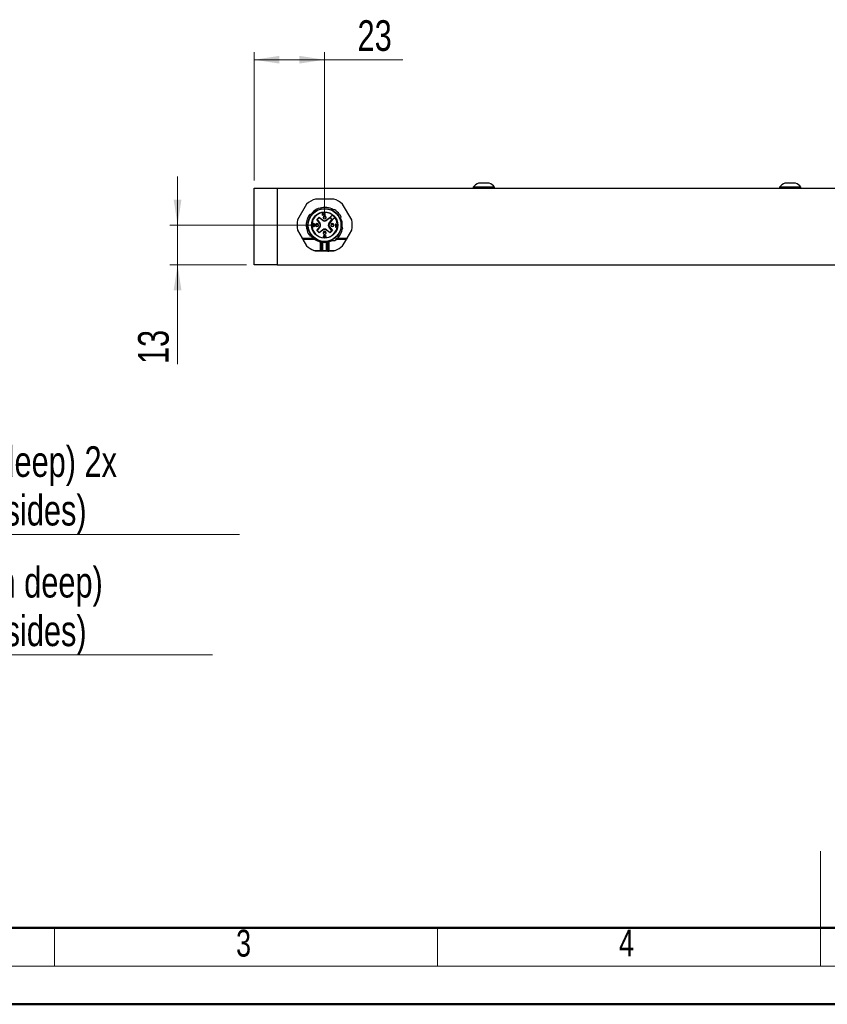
# Model space of a CAD drawing. Header units: millimetres. Extents: x 0 to 420, y 0 to 297.
# Tile 2 of 6: x 106 to 211, y 0 to 129. Entities that reach past the tile are written whole.
import ezdxf

# ---------------------------------------------------------------- set-up
doc = ezdxf.new("R2010")
doc.units = ezdxf.units.MM
doc.styles.add('SLDTEXTSTYLE0', font='TXT', dxfattribs={"width": 0.75})
doc.dimstyles.new('SLDDIMSTYLE0', dxfattribs={"dimtxt": 4, "dimasz": 3.302, "dimexe": 0, "dimexo": 0.0625, "dimgap": 1, "dimtad": 1, "dimlfac": 2.5, "dimrnd": 1e-09, "dimzin": 12, "dimdsep": 46, "dimtxsty": 'SLDTEXTSTYLE0', "dimsah": 1, "dimcen": 0.09, "dimadec": 0, "dimazin": 3, "dimtfac": 1, "dimtofl": 0, "dimtmove": 0, "dimatfit": 3, "dimfxl": 1, "dimfrac": 2, "dimtolj": 1, "dimtzin": 12, "dimarcsym": 0})
doc.dimstyles.new('SLDDIMSTYLE1', dxfattribs={"dimtxt": 4, "dimasz": 3.302, "dimexe": 0, "dimexo": 0.0625, "dimgap": 1, "dimtad": 1, "dimlfac": 2.5, "dimrnd": 1e-09, "dimzin": 12, "dimdsep": 46, "dimtxsty": 'SLDTEXTSTYLE0', "dimsah": 1, "dimcen": 0.09, "dimadec": 0, "dimazin": 3, "dimtfac": 1, "dimtmove": 0, "dimatfit": 0, "dimfxl": 1, "dimfrac": 2, "dimtolj": 1, "dimtzin": 12, "dimarcsym": 0})
doc.dimstyles.new('SLDDIMSTYLE2', dxfattribs={"dimtxt": 4, "dimasz": 3.302, "dimexe": 0, "dimexo": 0.0625, "dimgap": 1, "dimtad": 0, "dimtih": 1, "dimtoh": 1, "dimlfac": 2.5, "dimrnd": 1e-09, "dimzin": 12, "dimdsep": 46, "dimtxsty": 'SLDTEXTSTYLE0', "dimsah": 1, "dimcen": 0, "dimadec": 0, "dimazin": 3, "dimtfac": 1, "dimtofl": 0, "dimtmove": 0, "dimatfit": 3, "dimfxl": 1, "dimfrac": 2, "dimtolj": 1, "dimtzin": 12, "dimarcsym": 0})
doc.dimstyles.new('SLDDIMSTYLE3', dxfattribs={"dimtxt": 4, "dimasz": 3.302, "dimexe": 0, "dimexo": 0.0625, "dimgap": 1, "dimtad": 0, "dimtih": 1, "dimtoh": 1, "dimlfac": 2.5, "dimrnd": 1e-09, "dimzin": 12, "dimdsep": 46, "dimtxsty": 'SLDTEXTSTYLE0', "dimblk1": 'NONE', "dimsah": 1, "dimcen": 0, "dimadec": 0, "dimazin": 3, "dimtfac": 1, "dimtmove": 0, "dimatfit": 3, "dimldrblk": 'NONE', "dimfxl": 1, "dimfrac": 2, "dimtolj": 1, "dimtzin": 12, "dimarcsym": 0})

# ---------------------------------------------------------------- blocks, each defined once
blk = doc.blocks.new('_D')
at = {"color": 7, "linetype": 'Continuous', "lineweight": 18}
for p, q in [((136.14, 107.81), (136.14, 124.6)), ((136.14, 123.6), (145.34, 123.6)), ((145.34, 103.01), (145.34, 124.6)), ((145.34, 123.6), (155.55, 123.6))]:
    blk.add_line(p, q, dxfattribs=at)
for points in [[(136.14, 123.6), (139.44, 123.1), (139.44, 124.11)], [(145.34, 123.6), (142.03, 124.11), (142.03, 123.1)]]:
    blk.add_solid(points, dxfattribs=at)
at = {"color": 7, "linetype": 'Continuous', "lineweight": 18, "insert": (149.64, 128.76), "char_height": 4, "attachment_point": 1, "style": 'SLDTEXTSTYLE0'}
blk.add_mtext('23', dxfattribs=at)
blk = doc.blocks.new('_D_1')
at = {"color": 7, "linetype": 'Continuous', "lineweight": 18}
for p, q in [((126.14, 102.01), (126.14, 108.36)), ((144.34, 102.01), (125.14, 102.01)), ((126.14, 102.01), (126.14, 96.81)), ((135.14, 96.81), (125.14, 96.81)), ((126.14, 96.81), (126.14, 83.85))]:
    blk.add_line(p, q, dxfattribs=at)
for points in [[(126.14, 102.01), (126.64, 105.31), (125.63, 105.31)], [(126.14, 96.81), (125.63, 93.5), (126.64, 93.5)]]:
    blk.add_solid(points, dxfattribs=at)
at = {"color": 7, "linetype": 'Continuous', "lineweight": 18, "insert": (120.98, 83.85), "char_height": 4, "attachment_point": 1, "rotation": 90, "style": 'SLDTEXTSTYLE0'}
blk.add_mtext('13', dxfattribs=at)
blk = doc.blocks.new('_D_3')
at = {"color": 7, "linetype": 'Continuous', "lineweight": 18}
for p, q in [((52.43, 100.94), (84.24, 45.85)), ((84.24, 45.85), (130.71, 45.85))]:
    blk.add_line(p, q, dxfattribs=at)
blk.add_solid([(52.43, 100.94), (53.64, 97.83), (54.52, 98.33)], dxfattribs=at)
at = {"color": 7, "linetype": 'Continuous', "lineweight": 18, "char_height": 4, "attachment_point": 1, "style": 'SLDTEXTSTYLE0'}
for s, insert in [('M6 (10mm deep)', (85.83, 57.35)), ('(both sides)', (93.3, 51))]:
    blk.add_mtext(s, dxfattribs=dict(at, insert=insert))
blk = doc.blocks.new('_D_4')
at = {"color": 7, "linetype": 'Continuous', "lineweight": 18}
for p, q in [((57.2, 102.38), (57.86, 101.23)), ((57.86, 101.23), (80.74, 61.6)), ((80.74, 61.6), (134.21, 61.6))]:
    blk.add_line(p, q, dxfattribs=at)
blk.add_solid([(57.86, 101.23), (59.07, 98.12), (59.95, 98.63)], dxfattribs=at)
at = {"color": 7, "linetype": 'Continuous', "lineweight": 18, "char_height": 4, "attachment_point": 1, "style": 'SLDTEXTSTYLE0'}
for s, insert in [('M4 (10mm deep) 2x', (82.33, 73.11)), ('(both sides)', (93.3, 66.76))]:
    blk.add_mtext(s, dxfattribs=dict(at, insert=insert))
blk = doc.blocks.new('_NONE')

msp = doc.modelspace()

# ---------------------------------------------------------------- linework, layer by layer
at = {"color": 7, "linetype": 'Continuous', "lineweight": 25}
for p, q in [((136.137, 96.8062), (136.137, 106.8062)), ((136.137, 106.8062), (139.137, 106.8062)), ((139.137, 106.8062), (139.137, 96.8062)), ((139.137, 106.8062), (393.137, 106.8062)), ((164.737, 106.9582), (164.737, 106.8062)), ((166.137, 106.9582), (164.737, 106.9582)), ((167.537, 106.9582), (166.137, 106.9582)), ((167.537, 106.8062), (167.537, 106.9582)), ((204.737, 106.9582), (204.737, 106.8062)), ((206.137, 106.9582), (204.737, 106.9582)), ((207.537, 106.9582), (206.137, 106.9582)), ((207.537, 106.8062), (207.537, 106.9582)), ((142.9841, 104.7309), (141.8009, 102.6815)), ((146.5202, 105.4062), (144.1538, 105.4062)), ((148.8731, 102.6815), (147.6899, 104.7309)), ((144.3222, 102.7168), (144.6264, 103.021)), ((144.6299, 102.9679), (144.3753, 102.7133)), ((144.6264, 103.021), (145.1178, 102.6439)), ((144.6299, 102.9679), (144.6264, 103.021)), ((145.0935, 102.6122), (144.6299, 102.9679)), ((145.0442, 103.5466), (145.0018, 103.5429)), ((145.0018, 103.5429), (145.0227, 103.3038)), ((145.0227, 103.3038), (145.0651, 103.3075)), ((145.2724, 103.3792), (145.0442, 103.5466)), ((145.0651, 103.3075), (145.0488, 103.4934)), ((145.0488, 103.4934), (145.2499, 103.3437)), ((145.2765, 103.3327), (145.2499, 103.3437)), ((145.3175, 103.3659), (145.2724, 103.3792)), ((145.2765, 103.3327), (145.311, 103.329)), ((145.3421, 103.5593), (145.3076, 103.5629)), ((145.3076, 103.5629), (145.3105, 103.5297)), ((145.3105, 103.5297), (145.3371, 103.5187)), ((145.3279, 103.3305), (145.311, 103.329)), ((145.3618, 103.3942), (145.3175, 103.3659)), ((145.3279, 103.3305), (145.3612, 103.3401)), ((145.3352, 103.2062), (145.337, 103.0062)), ((145.3387, 103.2062), (145.337, 103.0062)), ((145.3558, 103.5002), (145.3371, 103.5187)), ((145.3934, 103.5258), (145.3421, 103.5593)), ((145.3558, 103.5002), (145.3672, 103.4678)), ((145.3612, 103.3401), (145.3928, 103.3696)), ((145.3695, 103.4412), (145.3618, 103.3942)), ((145.3695, 103.4412), (145.3672, 103.4678)), ((145.4075, 103.3977), (145.3928, 103.3696)), ((145.414, 103.4507), (145.3934, 103.5258)), ((145.4075, 103.3977), (145.414, 103.4507)), ((145.5561, 102.6439), (146.0476, 103.021)), ((146.0441, 102.9679), (145.5805, 102.6122)), ((146.0476, 103.021), (146.0441, 102.9679)), ((146.1714, 102.8406), (146.0441, 102.9679)), ((146.0476, 103.021), (146.1058, 102.9627)), ((146.3287, 103.3374), (146.1714, 103.18)), ((146.5108, 102.8406), (146.6682, 102.998)), ((147.3127, 102.9275), (147.5121, 103.0205)), ((143.157, 102.0062), (142.937, 102.0062)), ((143.8103, 101.8998), (143.777, 101.8998)), ((143.777, 101.8998), (143.7836, 101.8743)), ((143.7903, 102.1467), (143.7836, 102.1126)), ((143.7836, 102.1126), (143.817, 102.1126)), ((143.7836, 101.8743), (143.797, 101.8488)), ((143.817, 102.1807), (143.7903, 102.1467)), ((143.817, 101.8318), (143.797, 101.8488)), ((143.817, 101.8828), (143.8103, 101.8998)), ((143.817, 102.1807), (143.8436, 102.1977)), ((143.817, 102.1126), (143.8303, 102.1381)), ((143.8303, 101.8658), (143.817, 101.8828)), ((143.817, 101.8318), (143.8436, 101.8147)), ((143.8503, 102.1552), (143.8303, 102.1381)), ((143.8303, 101.8658), (143.8436, 101.8573)), ((143.8903, 102.2062), (143.8436, 102.1977)), ((143.877, 101.8488), (143.8436, 101.8573)), ((143.8703, 101.8062), (143.8436, 101.8147)), ((143.8503, 102.1552), (143.8692, 102.16)), ((143.8692, 102.16), (143.897, 102.1671)), ((143.965, 102.1355), (143.8692, 102.16)), ((143.8703, 101.8062), (143.9236, 101.8062)), ((143.917, 101.8488), (143.877, 101.8488)), ((143.9103, 102.0275), (143.8836, 102.0275)), ((143.8836, 102.0275), (143.8836, 101.9935)), ((143.8836, 101.9935), (143.9103, 101.9935)), ((143.8903, 102.2062), (143.9036, 102.2062)), ((143.897, 102.1671), (143.9436, 102.1552)), ((143.9503, 102.1977), (143.9036, 102.2062)), ((143.9503, 102.0445), (143.9103, 102.0275)), ((143.9103, 101.9935), (143.9503, 101.985)), ((143.9503, 101.8573), (143.917, 101.8488)), ((143.9503, 101.8147), (143.9236, 101.8062)), ((143.9636, 102.1381), (143.9436, 102.1552)), ((143.9503, 102.1977), (143.977, 102.1807)), ((143.9503, 102.0445), (143.9636, 102.0616)), ((143.9703, 101.9679), (143.9503, 101.985)), ((143.9503, 101.8573), (143.9636, 101.8658)), ((143.9503, 101.8147), (143.977, 101.8318)), ((143.9636, 102.1381), (143.965, 102.1355)), ((143.977, 102.0956), (143.9636, 102.0616)), ((143.9636, 102.0105), (143.9903, 102.036)), ((143.997, 101.9935), (143.9636, 102.0105)), ((143.977, 101.8828), (143.9636, 101.8658)), ((143.965, 102.1355), (143.977, 102.1126)), ((143.9703, 101.9679), (143.9836, 101.9339)), ((144.0036, 102.1467), (143.977, 102.1807)), ((143.977, 102.0956), (143.977, 102.1126)), ((143.977, 101.8828), (143.9836, 101.8998)), ((143.997, 101.8488), (143.977, 101.8318)), ((143.9836, 101.9339), (143.9836, 101.8998)), ((144.0036, 102.0616), (143.9903, 102.036)), ((143.997, 101.9935), (144.0103, 101.9679)), ((143.997, 101.8488), (144.0103, 101.8743)), ((144.0103, 102.1126), (144.0036, 102.1467)), ((144.0036, 102.0616), (144.0103, 102.0956)), ((144.0103, 102.1126), (144.0103, 102.0956)), ((144.017, 101.9339), (144.0103, 101.9679)), ((144.017, 101.8998), (144.0103, 101.8743)), ((144.017, 101.8998), (144.017, 101.9339)), ((144.6993, 102.2254), (144.3222, 102.7168)), ((144.3222, 102.7168), (144.3753, 102.7133)), ((144.3222, 101.2956), (144.6993, 101.7871)), ((144.3352, 102.2062), (144.337, 102.0062)), ((144.3387, 102.2062), (144.337, 102.0062)), ((144.3753, 102.7133), (144.7311, 102.2497)), ((144.7311, 101.7627), (144.3753, 101.2991)), ((144.6993, 102.2254), (144.7311, 102.2497)), ((144.6993, 101.7871), (144.7311, 101.7627)), ((145.1178, 102.6439), (145.0935, 102.6122)), ((145.5561, 102.6439), (145.5805, 102.6122)), ((145.9112, 102.2741), (146.2701, 102.7419)), ((145.9112, 102.2741), (145.9429, 102.2497)), ((145.9112, 101.7384), (145.9429, 101.7627)), ((146.2701, 101.2706), (145.9112, 101.7384)), ((145.9429, 102.2497), (146.2986, 102.7133)), ((145.9746, 102.2254), (145.9429, 102.2497)), ((145.9746, 101.7871), (145.9429, 101.7627)), ((146.2986, 101.2991), (145.9429, 101.7627)), ((146.3517, 102.7168), (145.9746, 102.2254)), ((145.9746, 101.7871), (146.3517, 101.2956)), ((146.2986, 102.7133), (146.1714, 102.8406)), ((146.2935, 102.7751), (146.3517, 102.7168)), ((146.3517, 102.7168), (146.2986, 102.7133)), ((146.3352, 102.2062), (146.337, 102.0062)), ((146.3387, 102.2062), (146.337, 102.0062)), ((146.777, 102.1262), (146.737, 102.0667)), ((146.737, 102.0667), (146.737, 101.9986)), ((146.737, 101.9986), (146.777, 102.0581)), ((146.817, 102.1262), (146.777, 102.1262)), ((146.777, 102.0581), (146.777, 101.7262)), ((146.777, 101.7262), (146.817, 101.7262)), ((146.817, 101.7262), (146.817, 102.1262)), ((147.7074, 101.6308), (147.4901, 101.6652)), ((141.8009, 101.3309), (142.404, 100.2862)), ((144.3222, 101.2956), (144.3753, 101.2991)), ((144.6264, 100.9915), (144.3222, 101.2956)), ((144.3753, 101.2991), (144.6299, 101.0446)), ((145.1178, 101.3686), (144.6264, 100.9915)), ((144.6264, 100.9915), (144.6299, 101.0446)), ((144.6299, 101.0446), (145.0935, 101.4003)), ((145.1178, 101.3686), (145.0935, 101.4003)), ((145.2561, 100.5262), (145.137, 100.5262)), ((145.137, 100.5262), (145.137, 100.4862)), ((145.137, 100.4862), (145.2561, 100.4862)), ((145.3072, 100.6862), (145.2561, 100.6862)), ((145.2561, 100.6862), (145.2561, 100.5262)), ((145.2561, 100.4862), (145.2561, 100.4196)), ((145.2561, 100.4196), (145.3072, 100.4196)), ((145.537, 100.5262), (145.3072, 100.6862)), ((145.3072, 100.6396), (145.3072, 100.5262)), ((145.4689, 100.5262), (145.3072, 100.6396)), ((145.3072, 100.5262), (145.4689, 100.5262)), ((145.3072, 100.4196), (145.3072, 100.4862)), ((145.3072, 100.4862), (145.537, 100.4862)), ((145.3352, 101.2062), (145.337, 101.0062)), ((145.3387, 101.2062), (145.337, 101.0062)), ((145.537, 100.4862), (145.537, 100.5262)), ((145.5561, 101.3686), (145.5805, 101.4003)), ((146.0476, 100.9915), (145.5561, 101.3686)), ((145.5805, 101.4003), (146.0441, 101.0446)), ((146.0441, 101.0446), (146.2986, 101.2991)), ((146.0476, 100.9915), (146.0441, 101.0446)), ((146.3517, 101.2956), (146.0476, 100.9915)), ((146.3517, 101.2956), (146.2986, 101.2991)), ((148.2699, 100.2862), (148.8731, 101.3309)), ((142.404, 100.2862), (143.81, 100.2862)), ((142.4502, 100.2062), (142.404, 100.2862)), ((143.81, 100.2062), (142.4502, 100.2062)), ((142.4964, 100.1262), (142.4502, 100.2062)), ((144.0827, 100.1262), (142.4964, 100.1262)), ((142.4964, 100.1262), (142.9841, 99.2815)), ((144.8038, 98.6862), (144.8038, 99.81)), ((144.8604, 99.81), (144.8604, 98.6862)), ((145.0136, 99.762), (145.0144, 99.7783)), ((145.0701, 99.762), (145.0136, 99.762)), ((145.0136, 98.6862), (145.0136, 99.762)), ((145.07, 99.7702), (145.0701, 99.762)), ((145.0701, 99.762), (145.0701, 98.6862)), ((145.6038, 99.762), (145.604, 99.7702)), ((145.6604, 99.762), (145.6038, 99.762)), ((145.6038, 98.6862), (145.6038, 99.762)), ((145.6596, 99.7783), (145.6604, 99.762)), ((145.6604, 99.762), (145.6604, 98.6862)), ((145.8136, 98.6862), (145.8136, 99.81)), ((145.8701, 99.81), (145.8701, 98.6862)), ((146.6636, 100.0062), (146.8891, 100.1771)), ((148.2237, 100.2062), (146.864, 100.2062)), ((147.6899, 99.2815), (148.1775, 100.1262)), ((148.2237, 100.2062), (148.1775, 100.1262)), ((148.2699, 100.2862), (148.2237, 100.2062)), ((143.945, 98.6862), (144.8038, 98.6862)), ((144.8701, 98.6062), (144.1538, 98.6062)), ((144.8604, 98.6862), (144.8038, 98.6862)), ((144.8604, 98.6862), (145.0136, 98.6862)), ((145.0701, 98.6062), (144.8701, 98.6062)), ((145.0701, 98.6862), (145.0136, 98.6862)), ((145.0701, 98.6862), (145.6038, 98.6862)), ((145.0701, 98.6062), (145.0701, 98.6862)), ((145.6038, 98.6062), (145.0701, 98.6062)), ((145.6038, 98.6062), (145.6038, 98.6862)), ((145.6604, 98.6862), (145.6038, 98.6862)), ((145.757, 98.6062), (145.6038, 98.6062)), ((145.6604, 98.6862), (145.8136, 98.6862)), ((145.757, 98.6062), (145.8701, 98.6062)), ((145.8136, 98.6862), (145.8701, 98.6862)), ((145.8701, 98.6062), (145.8701, 98.6862)), ((145.8701, 98.6862), (146.729, 98.6862)), ((146.5202, 98.6062), (145.8701, 98.6062)), ((139.137, 96.8062), (136.137, 96.8062)), ((139.137, 96.8062), (393.137, 96.8062))]:
    msp.add_line(p, q, dxfattribs=at)
at = {"color": 1, "linetype": 'Continuous', "lineweight": 25}
for p, q in [((143.5409, 100.6062), (143.81, 100.2862)), ((148.1775, 100.1262), (146.822, 100.1262)), ((146.9841, 100.2862), (148.2699, 100.2862))]:
    msp.add_line(p, q, dxfattribs=at)
at = {"color": 7, "linetype": 'Continuous', "lineweight": 18}
for p, q in [((210.0788, 5.2148), (210.0788, 20.2148)), ((110.0788, 10.2148), (110.0788, 5.2148)), ((160.0788, 10.2148), (160.0788, 5.2148)), ((210.0788, 10.2148), (210.0788, 5.2148)), ((15.0788, 5.2148), (415.0788, 5.2148))]:
    msp.add_line(p, q, dxfattribs=at)
at = {"color": 7, "linetype": 'Continuous', "lineweight": 50}
for p, q in [((20.0788, 10.2148), (410.0788, 10.2148)), ((0.0788, 0.2148), (420.0788, 0.2148))]:
    msp.add_line(p, q, dxfattribs=at)
at = {"color": 7, "linetype": 'Continuous', "lineweight": 25, "flags": 128}
for points in [[(144.8227, 99.8878), (144.8224, 99.8863), (144.8213, 99.8818), (144.8195, 99.8747), (144.8172, 99.865), (144.8143, 99.8532), (144.8111, 99.8398), (144.8075, 99.8252), (144.8038, 99.81)], [(144.8604, 99.81), (144.8546, 99.81), (144.8483, 99.81), (144.8416, 99.81), (144.8345, 99.81), (144.8271, 99.81), (144.8195, 99.81), (144.8117, 99.81), (144.8038, 99.81)], [(145.8136, 99.81), (145.8194, 99.81), (145.8257, 99.81), (145.8324, 99.81), (145.8395, 99.81), (145.8469, 99.81), (145.8545, 99.81), (145.8623, 99.81), (145.8701, 99.81)], [(145.8701, 99.81), (145.8664, 99.8252), (145.8629, 99.8398), (145.8596, 99.8532), (145.8568, 99.865), (145.8544, 99.8747), (145.8527, 99.8818), (145.8516, 99.8863), (145.8512, 99.8878)]]:
    msp.add_lwpolyline(points, dxfattribs=at)
at = {"color": 7, "linetype": 'Continuous', "lineweight": 25}
for radius in [2.18, 2.14, 1.7136]:
    msp.add_circle((145.337, 102.0062), radius, dxfattribs=at)
for centre, radius, start, end in [((166.137, 105.7654), 1.8393, 112.390135, 139.567808), ((166.137, 105.7654), 1.8393, 40.432192, 67.647063), ((206.137, 105.7654), 1.8393, 112.390135, 139.567808), ((206.137, 105.7654), 1.8393, 40.432192, 67.647063), ((145.337, 102.0062), 3.6, 109.188136, 130.811864), ((145.337, 102.0062), 3.6, 49.188136, 70.811864), ((145.337, 102.0062), 1.66, 53.312861, 36.687139), ((145.337, 103.0062), 0.2, 90.5, 180), ((145.337, 103.0062), 0.2, 180.5, 0), ((145.337, 103.0062), 0.2, 180, 180.5), ((145.337, 103.0062), 0.2, 0.5, 89.5), ((145.337, 103.0062), 0.2, 0, 0.5), ((146.3411, 103.0103), 0.24, 135, 314.999999), ((145.337, 102.0062), 1.66, 36.687139, 53.312861), ((145.337, 102.0062), 3.6, 169.188136, 190.811864), ((144.337, 102.0062), 0.2, 90.5, 180), ((144.337, 102.0062), 0.2, 180.5, 0), ((144.337, 102.0062), 0.2, 180, 180.5), ((144.337, 102.0062), 0.2, 0.5, 89.5), ((144.337, 102.0062), 0.2, 0, 0.5), ((144.4137, 102.0062), 0.36, 322.5, 37.5), ((144.4137, 102.0062), 0.4, 322.5, 37.5), ((145.337, 102.9295), 0.4, 232.5, 307.5), ((145.337, 102.9295), 0.36, 232.5, 307.5), ((146.2603, 102.0062), 0.44, 142.5, 217.5), ((146.2603, 102.0062), 0.4, 142.5, 217.5), ((146.2603, 102.0062), 0.36, 142.5, 217.5), ((146.337, 102.0062), 0.2, 90.5, 180), ((146.337, 102.0062), 0.2, 180.5, 0), ((146.337, 102.0062), 0.2, 180, 180.5), ((146.337, 102.0062), 0.2, 0.5, 89.5), ((146.337, 102.0062), 0.2, 0, 0.5), ((145.337, 102.0062), 3.6, 349.188136, 10.811864), ((145.337, 101.083), 0.4, 52.5, 127.5), ((145.337, 101.083), 0.36, 52.5, 127.5), ((145.337, 101.0062), 0.2, 90.5, 180), ((145.337, 101.0062), 0.2, 180.5, 0), ((145.337, 101.0062), 0.2, 180, 180.5), ((145.337, 101.0062), 0.2, 0.5, 89.5), ((145.337, 101.0062), 0.2, 0, 0.5), ((145.337, 102.0062), 3.6, 229.188137, 247.253149), ((145.337, 102.0062), 2.26, 236.290117, 256.355241), ((144.7961, 99.8268), 0.0665, 345.345609, 66.391272), ((145.3936, 102.0062), 2.26, 256.355234, 260.341376), ((145.1274, 100.3631), 0.5957, 259.062866, 264.469464), ((145.337, 102.0062), 2.26, 263.218639, 276.781361), ((145.5466, 100.3631), 0.5957, 275.530527, 280.937116), ((145.2804, 102.0062), 2.26, 279.658625, 283.644767), ((145.8779, 99.8268), 0.0665, 113.608256, 194.654843), ((145.337, 102.0062), 3.6, 292.746851, 310.811864), ((145.0843, 98.6762), 0.0714, 171.950533, 258.578246), ((145.5897, 98.6762), 0.0714, 281.421754, 8.049467), ((145.7428, 98.6762), 0.0714, 281.421754, 8.049467)]:
    msp.add_arc(centre, radius, start, end, dxfattribs=at)
at = {"color": 1, "linetype": 'Continuous', "lineweight": 25}
msp.add_arc((145.337, 102.0062), 2.26, 283.644759, 296.095428, dxfattribs=at)
at = {"color": 7, "linetype": 'Continuous', "lineweight": 25}
for ratio in [0.82842712, 0.12132034]:
    msp.add_ellipse((144.8701, 98.6862), major_axis=(0, 0.08), ratio=ratio, start_param=1.57079633, end_param=3.14159265, dxfattribs=at)
for points, knots in [([(166.837, 107.4662), (166.8292, 107.4662), (166.8138, 107.4662), (166.6931, 107.4662), (166.5154, 107.4662), (166.2935, 107.4662), (166.0544, 107.4662), (165.8243, 107.4662), (165.6305, 107.4662), (165.49, 107.4662), (165.4487, 107.4662), (165.4329, 107.4662), (165.437, 107.4662), (165.4371, 107.4662)], [0, 0, 0, 0, 0.10734556, 0.21469112, 0.32203668, 0.42938224, 0.5367278, 0.64407336, 0.75141892, 0.85876448, 0.96611004, 0.99974957, 1, 1, 1, 1]), ([(206.837, 107.4662), (206.8292, 107.4662), (206.8138, 107.4662), (206.6931, 107.4662), (206.5154, 107.4662), (206.2935, 107.4662), (206.0544, 107.4662), (205.8243, 107.4662), (205.6305, 107.4662), (205.49, 107.4662), (205.4487, 107.4662), (205.4329, 107.4662), (205.437, 107.4662), (205.4371, 107.4662)], [0, 0, 0, 0, 0.10734556, 0.21469112, 0.32203668, 0.42938224, 0.5367278, 0.64407336, 0.75141892, 0.85876448, 0.96611004, 0.99974957, 1, 1, 1, 1]), ([(143.3876, 103.4062), (143.3325, 103.3233), (143.2039, 103.1295), (143.0598, 102.794), (142.9564, 102.4068), (142.9435, 102.141), (142.937, 102.0062)], [0, 0, 0, 0, 0.19975531, 0.46664982, 0.72963528, 1, 1, 1, 1]), ([(143.6659, 103.4062), (143.6256, 103.4062), (143.5589, 103.4062), (143.4662, 103.4062), (143.4138, 103.4062), (143.3876, 103.4062)], [0, 0, 0, 0, 0.43279289, 0.71639012, 1, 1, 1, 1]), ([(146.6636, 104.0062), (146.6224, 104.0062), (146.54, 104.0062), (146.3873, 104.0062), (146.2748, 104.0062), (146.2044, 104.0062)], [0, 0, 0, 0, 0.2718978, 0.54379821, 1, 1, 1, 1]), ([(147.5121, 103.0205), (147.4666, 103.109), (147.3604, 103.3156), (147.0961, 103.6706), (146.8271, 103.8793), (146.6636, 104.0062)], [0, 0, 0, 0, 0.22687627, 0.53007281, 1, 1, 1, 1]), ([(142.937, 102.0062), (142.9486, 101.8297), (142.978, 101.3843), (143.1774, 100.9124), (143.3585, 100.6486), (143.3876, 100.6062)], [0, 0, 0, 0, 0.35526968, 0.89635644, 1, 1, 1, 1]), ([(146.6636, 100.0062), (146.7441, 100.0644), (147.0431, 100.2805), (147.4837, 100.802), (147.6311, 101.3478), (147.7074, 101.6308)], [0, 0, 0, 0, 0.15077445, 0.55977031, 1, 1, 1, 1]), ([(143.3876, 100.6062), (143.4271, 100.6062), (143.4931, 100.6062), (143.5859, 100.6062), (143.6393, 100.6062), (143.6659, 100.6062)], [0, 0, 0, 0, 0.42725373, 0.71362218, 1, 1, 1, 1]), ([(143.81, 100.2862), (143.81, 100.2862), (143.8534, 100.2758), (143.9249, 100.2586), (144.0087, 100.2387), (144.0565, 100.2276), (144.0789, 100.2224), (144.0857, 100.2208), (144.0861, 100.2207), (144.0863, 100.2207)], [0, 0, 0, 0, 0.00007121, 0.40876962, 0.67002059, 0.82491474, 0.92517453, 0.97689737, 1, 1, 1, 1]), ([(144.1072, 100.2062), (144.1056, 100.2062), (144.0913, 100.2062), (144.0471, 100.2062), (143.9491, 100.2062), (143.8624, 100.2062), (143.81, 100.2062)], [0, 0, 0, 0, 0.024852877, 0.222061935, 0.529776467, 1, 1, 1, 1]), ([(144.1072, 100.2062), (144.1069, 100.2054), (144.1064, 100.2037), (144.1024, 100.1909), (144.0966, 100.1718), (144.0898, 100.1496), (144.085, 100.1337), (144.0829, 100.1267), (144.0827, 100.1262)], [0, 0, 0, 0, 0.2029457, 0.40575048, 0.61251323, 0.82802306, 0.98813665, 1, 1, 1, 1]), ([(145.0144, 99.7783), (145.0151, 99.7849), (145.0161, 99.7934), (145.0174, 99.8091), (145.0184, 99.8253), (145.0184, 99.8411), (145.0173, 99.8484), (145.0162, 99.8499), (145.0157, 99.85), (145.0156, 99.85)], [0, 0, 0, 0, 0.1492536, 0.19084073, 0.39060727, 0.61107759, 0.86061133, 0.98472598, 1, 1, 1, 1]), ([(145.0156, 99.85), (145.0161, 99.85), (145.0202, 99.8493), (145.0312, 99.8463), (145.0469, 99.8369), (145.0614, 99.819), (145.0676, 99.8018), (145.0704, 99.7855), (145.0702, 99.7769), (145.07, 99.7702)], [0, 0, 0, 0, 0.01679021, 0.1397184, 0.38964805, 0.61002984, 0.80940598, 0.85072885, 1, 1, 1, 1]), ([(145.604, 99.7702), (145.6038, 99.7769), (145.6036, 99.7855), (145.6063, 99.8018), (145.6126, 99.819), (145.627, 99.8369), (145.6428, 99.8463), (145.6538, 99.8493), (145.6578, 99.85), (145.6583, 99.85)], [0, 0, 0, 0, 0.14927114, 0.190594, 0.38997012, 0.6103519, 0.86028154, 0.9832098, 1, 1, 1, 1]), ([(145.6583, 99.85), (145.6583, 99.85), (145.6578, 99.8499), (145.6566, 99.8484), (145.6556, 99.8411), (145.6556, 99.8253), (145.6566, 99.8091), (145.6579, 99.7934), (145.6589, 99.7849), (145.6596, 99.7783)], [0, 0, 0, 0, 0.01527402, 0.13938873, 0.38892245, 0.60939275, 0.80915927, 0.85074638, 1, 1, 1, 1]), ([(146.2044, 100.0062), (146.247, 100.0062), (146.3322, 100.0062), (146.4856, 100.0062), (146.5955, 100.0062), (146.6636, 100.0062)], [0, 0, 0, 0, 0.27569742, 0.5513903, 1, 1, 1, 1]), ([(144.1538, 98.6062), (144.1534, 98.6064), (144.1525, 98.6067), (144.1444, 98.6095), (144.12, 98.6181), (144.052, 98.6427), (143.9885, 98.6685), (143.945, 98.6862)], [0, 0, 0, 0, 0.04053242, 0.09136099, 0.18035386, 0.43746446, 1, 1, 1, 1]), ([(146.729, 98.6862), (146.6782, 98.6657), (146.6186, 98.6416), (146.555, 98.6185), (146.5357, 98.6117), (146.5246, 98.6078), (146.5207, 98.6064), (146.5203, 98.6063), (146.5202, 98.6062)], [0, 0, 0, 0, 0.64808877, 0.75917141, 0.88307687, 0.9335266, 0.97636319, 1, 1, 1, 1])]:
    msp.add_open_spline(points, degree=3, knots=knots, dxfattribs=at)
at = {"color": 1, "linetype": 'Continuous', "lineweight": 25}
for points, knots in [([(146.4705, 104.0062), (146.4671, 104.0087), (146.2193, 104.1826), (145.6125, 104.3383), (144.7183, 104.2774), (143.9712, 103.9425), (143.676, 103.552), (143.5658, 103.4062)], [0, 0, 0, 0, 0.00390254, 0.28044123, 0.55033117, 0.83220774, 1, 1, 1, 1]), ([(147.601, 101.6476), (147.6085, 101.6805), (147.6819, 102.0029), (147.6509, 102.4893), (147.4444, 102.8549), (147.3846, 102.961)], [0, 0, 0, 0, 0.07444122, 0.7314061, 1, 1, 1, 1])]:
    msp.add_open_spline(points, degree=3, knots=knots, dxfattribs=at)
at = {"color": 7, "linetype": 'Continuous', "lineweight": 25}
msp.add_open_spline([(143.81, 100.2862), (143.81, 100.2757), (143.81, 100.2548), (143.81, 100.2283), (143.81, 100.2098), (143.81, 100.2074), (143.81, 100.2062)], degree=3, dxfattribs=at)

# ---------------------------------------------------------------- texts
at = {"color": 7, "linetype": 'Continuous', "lineweight": 0, "char_height": 3.5, "attachment_point": 1, "style": 'SLDTEXTSTYLE0'}
for s, insert in [('3', (133.7787, 9.9511)), ('4', (183.7784, 9.9865))]:
    msp.add_mtext(s, dxfattribs=dict(at, insert=insert))

# ---------------------------------------------------------------- dimensions: what is measured, and where the dimension line sits
at = {"color": 7, "linetype": 'Continuous', "lineweight": 18}
dim = msp.add_linear_dim(base=(145.337, 123.6046), p1=(136.137, 106.8062), p2=(145.337, 102.0062), dimstyle='SLDDIMSTYLE0', dxfattribs=at)
dim.commit()
dim.dimension.update_dxf_attribs({"geometry": '_D', "text_midpoint": (152.5939, 123.6046), "dimtype": 160})
dim = msp.add_linear_dim(base=(126.137, 96.8062), p1=(145.337, 102.0062), p2=(136.137, 96.8062), angle=90, dimstyle='SLDDIMSTYLE1', dxfattribs=at)
dim.commit()
dim.dimension.update_dxf_attribs({"geometry": '_D_1', "text_midpoint": (126.137, 86.8062), "dimtype": 160})
for p1, p2, text, dimstyle, picture, middle in [((51.431, 102.6723), (52.431, 100.9402), 'M6 (10mm deep)\\P(both sides)', 'SLDDIMSTYLE2', '_D_3', (108.2688, 52.196)), ((57.201, 102.3778), (57.861, 101.2347), 'M4 (10mm deep) 2x\\P(both sides)', 'SLDDIMSTYLE3', '_D_4', (108.2688, 67.9529))]:
    dim = msp.add_diameter_dim_2p(p1=p1, p2=p2, text=text, dimstyle=dimstyle, override={"dimpost": '<>'}, dxfattribs=at)
    dim.commit()
    dim.dimension.update_dxf_attribs({"geometry": picture, "text_midpoint": middle, "dimtype": 163})

doc.saveas('drawing.dxf')
